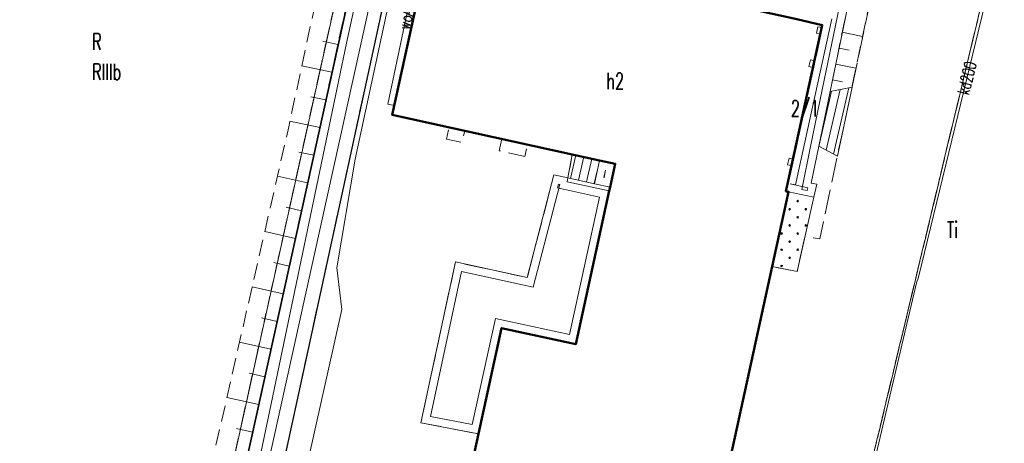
# Model space of a CAD drawing. Header units: metres. Extents: x 6434458 to 6462360, y 5631591 to 5655284.
# Tile 10 of 34: x 6443476 to 6443537, y 5639067 to 5639093. Entities that reach past the tile are written whole.
import ezdxf
from ezdxf.enums import TextEntityAlignment as Align

# ---------------------------------------------------------------- set-up
doc = ezdxf.new("R2010")
doc.units = ezdxf.units.M
doc.set_wipeout_variables(frame=1)
for name, pattern in [('L_0_02', [0]), ('L_0_03', [1, 0.5, -0.5]), ('L_0_04', [1.5, 1, -0.5]), ('L_0_06', [2, 1.5, -0.5]), ('L_0_09', [2.5, 2, -0.5])]:
    doc.linetypes.add(name, pattern=pattern)
doc.layers.get('0').update_dxf_attribs({"linetype": 'CONTINUOUS', "lineweight": 18})
for name, color, linetype, lineweight in [('EGB_BlokBudynku', 7, 'CONTINUOUS', 18), ('EGB_Budynek', 7, 'CONTINUOUS', 50), ('EGB_DzialkaEwidencyjna', 7, 'L_0_02', 18), ('EGB_KonturKlasyfikacyjny', 96, 'L_0_06', 18), ('EGB_KonturUzytkuGruntowego', 96, 'L_0_03', 18), ('EGB_ObiektTrwaleZwiazanyZBudynkiem', 7, 'CONTINUOUS', 18), ('GES_PrzewodElektroenergetyczny', 1, 'CONTINUOUS', 18), ('GES_PrzewodGazowy', 52, 'CONTINUOUS', 18), ('GES_PrzewodKanalizacyjny', 36, 'CONTINUOUS', 18), ('GES_PrzewodWodociagowy', 5, 'CONTINUOUS', 18), ('KR_ObiektKarto', 7, 'CONTINUOUS', 18), ('OT_Komunikacja', 7, 'CONTINUOUS', 18), ('OT_Ogrodzenia', 7, 'CONTINUOUS', 18), ('OT_Skarpa', 7, 'CONTINUOUS', 18)]:
    doc.layers.add(name, color=color, linetype=linetype, lineweight=lineweight)
doc.styles.get("Standard").update_dxf_attribs({"font": 'simplex.shx'})
doc.linetypes.add('L_0_15_SHX', pattern='A,0,-0.375,-0.75,-0.75,-0.75,-0.75,-0.75,[1,Brzezimierz.shx,S=0.05,R=0,X=0,Y=0],-0.75,-0.75,-0.75,-0.75,-0.375', length=7.5)

# ---------------------------------------------------------------- blocks, each defined once
blk = doc.blocks.new('OTBJ')
at = {"linetype": 'Continuous', "lineweight": 13}
blk.add_hatch(color=0, dxfattribs=at).paths.add_polyline_path([(0, -0.1, 1), (0, 0.1, 1)])
at = {"color": 0, "linetype": 'Continuous', "lineweight": 13}
blk.add_circle((0, 0), 0.1, dxfattribs=at)

msp = doc.modelspace()

# ---------------------------------------------------------------- linework, layer by layer
at = {"layer": 'EGB_BlokBudynku', "linetype": 'L_0_09', "lineweight": 50, "flags": 128}
msp.add_lwpolyline([(6443523.03, 5639082.36), (6443522.04, 5639082.58), (6443524.28, 5639092.85), (6443525.27, 5639092.63)], close=True, dxfattribs=at)
at = {"layer": 'EGB_ObiektTrwaleZwiazanyZBudynkiem', "linetype": 'CONTINUOUS', "lineweight": 18}
msp.add_line((6443527.49, 5639096.9), (6443525.75, 5639088.52), dxfattribs=at)
at = {"layer": 'KR_ObiektKarto', "linetype": 'Continuous', "lineweight": 18, "flags": 128}
for points in [[(6443526.51, 5639092.178), (6443527.766, 5639091.917)], [(6443495.344, 5639091.423), (6443494.417, 5639091.625)], [(6443526.306, 5639091.199), (6443526.933, 5639091.069)], [(6443494.973, 5639089.713), (6443493.122, 5639090.116)], [(6443526.103, 5639090.22), (6443527.354, 5639089.96)], [(6443525.9, 5639089.241), (6443526.524, 5639089.111)], [(6443526.908, 5639088.758), (6443525.974, 5639084.662)], [(6443494.601, 5639088.003), (6443493.678, 5639088.204)], [(6443494.229, 5639086.293), (6443492.386, 5639086.694)], [(6443493.854, 5639084.584), (6443492.928, 5639084.788)], [(6443493.476, 5639082.875), (6443491.612, 5639083.287)], [(6443493.099, 5639081.166), (6443492.16, 5639081.374)], [(6443492.722, 5639079.457), (6443490.832, 5639079.875)], [(6443492.345, 5639077.749), (6443491.393, 5639077.959)], [(6443491.967, 5639076.04), (6443490.052, 5639076.463)], [(6443491.59, 5639074.331), (6443490.626, 5639074.544)], [(6443491.213, 5639072.622), (6443489.271, 5639073.051)], [(6443490.835, 5639070.913), (6443489.858, 5639071.129)], [(6443490.458, 5639069.204), (6443488.491, 5639069.639)], [(6443490.081, 5639067.496), (6443489.091, 5639067.714)]]:
    msp.add_lwpolyline(points, dxfattribs=at)
at = {"layer": 'OT_Ogrodzenia', "linetype": 'CONTINUOUS', "lineweight": 35}
msp.add_line((6443480.46, 5639023.92), (6443494.12, 5639085.79), dxfattribs=at)
at = {"layer": 'OT_Ogrodzenia', "linetype": 'L_0_15_SHX', "lineweight": 35}
msp.add_line((6443480.46, 5639023.92), (6443494.12, 5639085.79), dxfattribs=at)
at = {"layer": 'OT_Skarpa', "color": 7, "linetype": 'L_0_04', "lineweight": 18, "flags": 128}
msp.add_lwpolyline([(6443527.66, 5639097.68), (6443528.92, 5639097.4), (6443527.11, 5639088.8), (6443525.75, 5639088.52), (6443527.49, 5639096.9), (6443525.91, 5639097.24), (6443527.21, 5639103.16), (6443528.62, 5639102.38)], close=True, dxfattribs=at)

# ---------------------------------------------------------------- texts
at = {"layer": 'EGB_KonturKlasyfikacyjny', "color": 82, "lineweight": 20, "width": 0.66}
msp.add_text('RIIIb', height=1, dxfattribs=at).set_placement((6443480.16, 5639090.24), align=Align.TOP_LEFT)
at = {"layer": 'EGB_KonturUzytkuGruntowego', "color": 96, "lineweight": 20, "width": 0.66}
for s, p in [('R', (6443480.16, 5639090.807)), ('Ti', (6443532.97, 5639079.187))]:
    msp.add_text(s, height=1, dxfattribs=at).set_placement(p, align=Align.BOTTOM_LEFT)
at = {"layer": 'GES_PrzewodKanalizacyjny', "color": 36, "lineweight": 15, "width": 0.66}
msp.add_text('kd200', height=0.75, rotation=76.3, dxfattribs=at).set_placement((6443533.969, 5639088.364), align=Align.MIDDLE_LEFT)

# ---------------------------------------------------------------- next in the draw order: wipeouts: each hides what was drawn before it
at = {"linetype": 'Continuous', "lineweight": 50}
msp.add_wipeout([(6443505.74, 5639096.95), (6443509.62, 5639096.1), (6443523.7, 5639092.98), (6443525.27, 5639092.63), (6443523.03, 5639082.36), (6443523.19, 5639082.33), (6443522.18, 5639077.71), (6443518.3, 5639059.99), (6443516.93, 5639060.31), (6443513.89, 5639060.98), (6443512.02, 5639061.39), (6443503.14, 5639063.33), (6443504.03, 5639067.38), (6443505.46, 5639073.92), (6443510.04, 5639072.92), (6443512.11, 5639082.39), (6443512.17, 5639082.62), (6443512.48, 5639084.06), (6443511.5, 5639084.27), (6443509.83, 5639084.64), (6443498.71, 5639087.08), (6443501.09, 5639097.97), (6443502.54, 5639097.65)], dxfattribs=at).dxf.layer = 'EGB_Budynek'

# ---------------------------------------------------------------- next in the draw order: linework, layer by layer
at = {"layer": 'EGB_Budynek', "linetype": 'Continuous', "lineweight": 50, "flags": 128}
msp.add_lwpolyline([(6443505.74, 5639096.95), (6443509.62, 5639096.1), (6443523.7, 5639092.98), (6443525.27, 5639092.63), (6443523.03, 5639082.36), (6443523.19, 5639082.33), (6443522.18, 5639077.71), (6443518.3, 5639059.99), (6443516.93, 5639060.31), (6443513.89, 5639060.98), (6443512.02, 5639061.39), (6443503.14, 5639063.33), (6443504.03, 5639067.38), (6443505.46, 5639073.92), (6443510.04, 5639072.92), (6443512.11, 5639082.39), (6443512.17, 5639082.62), (6443512.48, 5639084.06), (6443511.5, 5639084.27), (6443509.83, 5639084.64), (6443498.71, 5639087.08), (6443501.09, 5639097.97), (6443502.54, 5639097.65)], close=True, dxfattribs=at)
at = {"layer": 'EGB_DzialkaEwidencyjna', "linetype": 'CONTINUOUS', "lineweight": 18}
for p, q in [((6443524.41, 5639225.69), (6443479.63, 5639024.03)), ((6443479.63, 5639024.03), (6443524.41, 5639225.69))]:
    msp.add_line(p, q, dxfattribs=at)
at = {"layer": 'EGB_KonturKlasyfikacyjny', "color": 82, "linetype": 'L_0_06', "lineweight": 18, "flags": 128}
msp.add_lwpolyline([(6443487.74, 5639119.92), (6443499.2, 5639112.16), (6443483.97, 5639043.58), (6443479.63, 5639024.03), (6443443.53, 5639068.54), (6443441.35, 5639071.23)], close=True, dxfattribs=at)
at = {"layer": 'EGB_KonturUzytkuGruntowego', "color": 96, "linetype": 'L_0_03', "lineweight": 18, "flags": 128}
for points in [[(6443499.2, 5639112.16), (6443513.41, 5639176.13), (6443524.41, 5639225.69), (6443526.25, 5639233.58), (6443529.4, 5639232.95), (6443531.47, 5639243.32), (6443539.31, 5639241.83), (6443537.23, 5639231.39), (6443558.67, 5639227.11), (6443577.73, 5639223.31), (6443607.21, 5639217.43), (6443591.51, 5639145.8), (6443558.05, 5639154.98), (6443550.42, 5639157.8), (6443521, 5639035.09), (6443483.97, 5639043.58)], [(6443483.97, 5639043.58), (6443521, 5639035.09), (6443550.42, 5639157.8), (6443558.05, 5639154.98), (6443591.51, 5639145.8), (6443590.05, 5639139.14), (6443533.37, 5638957.78), (6443497.84, 5639001.58), (6443479.63, 5639024.03)], [(6443487.74, 5639119.92), (6443499.2, 5639112.16), (6443483.97, 5639043.58), (6443479.63, 5639024.03), (6443443.53, 5639068.54), (6443441.35, 5639071.23)]]:
    msp.add_lwpolyline(points, close=True, dxfattribs=at)
at = {"layer": 'EGB_ObiektTrwaleZwiazanyZBudynkiem', "linetype": 'CONTINUOUS', "lineweight": 18}
for p, q in [((6443526.9, 5639096.516), (6443525.26, 5639088.622)), ((6443523.628, 5639082.757), (6443525.865, 5639093.01)), ((6443525.27, 5639092.63), (6443523.7, 5639092.98)), ((6443523.03, 5639082.36), (6443525.27, 5639092.63)), ((6443525.26, 5639088.622), (6443524.56, 5639085.24)), ((6443525.75, 5639088.52), (6443525.05, 5639085.14)), ((6443524.56, 5639085.24), (6443524.001, 5639082.481)), ((6443525.05, 5639085.14), (6443524.59, 5639082.87)), ((6443511.21, 5639082.83), (6443511.5, 5639084.27)), ((6443511.5, 5639084.27), (6443512.48, 5639084.06)), ((6443511.886, 5639083.676), (6443511.787, 5639083.216)), ((6443511.797, 5639083.213), (6443511.89, 5639083.675)), ((6443511.89, 5639083.675), (6443511.886, 5639083.676)), ((6443512.48, 5639084.06), (6443512.17, 5639082.62)), ((6443507.05, 5639077.03), (6443508.69, 5639083.38)), ((6443508.69, 5639083.38), (6443509.56, 5639083.19)), ((6443509.56, 5639083.19), (6443509.51, 5639082.95)), ((6443511.787, 5639083.216), (6443511.797, 5639083.213)), ((6443507.414, 5639076.439), (6443509.054, 5639082.789)), ((6443508.97, 5639082.807), (6443508.919, 5639082.566)), ((6443508.919, 5639082.566), (6443511.514, 5639082.007)), ((6443509.054, 5639082.789), (6443508.97, 5639082.807)), ((6443509.51, 5639082.95), (6443512.11, 5639082.39)), ((6443512.17, 5639082.62), (6443511.21, 5639082.83)), ((6443524.37, 5639082.585), (6443523.289, 5639082.82)), ((6443523.289, 5639082.82), (6443523.628, 5639082.757)), ((6443524.001, 5639082.481), (6443524.332, 5639082.413)), ((6443524.332, 5639082.413), (6443524.37, 5639082.585)), ((6443524.59, 5639082.87), (6443524.93, 5639082.8)), ((6443524.93, 5639082.8), (6443524.75, 5639081.99)), ((6443511.514, 5639082.007), (6443509.658, 5639073.515)), ((6443512.11, 5639082.39), (6443510.04, 5639072.92)), ((6443523.19, 5639082.33), (6443523.03, 5639082.36)), ((6443524.75, 5639081.99), (6443523.19, 5639082.33)), ((6443500.48, 5639068.07), (6443502.61, 5639078)), ((6443502.61, 5639078), (6443507.05, 5639077.03)), ((6443501.076, 5639068.464), (6443502.994, 5639077.404)), ((6443502.994, 5639077.404), (6443507.414, 5639076.439)), ((6443505.078, 5639074.515), (6443503.646, 5639067.964)), ((6443509.658, 5639073.515), (6443505.078, 5639074.515)), ((6443505.46, 5639073.92), (6443504.03, 5639067.38)), ((6443510.04, 5639072.92), (6443505.46, 5639073.92)), ((6443503.646, 5639067.964), (6443501.076, 5639068.464)), ((6443504.03, 5639067.38), (6443500.48, 5639068.07))]:
    msp.add_line(p, q, dxfattribs=at)
at = {"layer": 'EGB_ObiektTrwaleZwiazanyZBudynkiem', "linetype": 'Continuous', "lineweight": 18, "flags": 128}
for points in [[(6443524.99, 5639092.52), (6443525.24, 5639092.47), (6443525.15, 5639092.08), (6443524.91, 5639092.13)], [(6443524.45, 5639090.07), (6443524.54, 5639090.47), (6443524.79, 5639090.41), (6443524.7, 5639090.01)], [(6443525.05, 5639085.14), (6443525.75, 5639088.52), (6443527.11, 5639088.8), (6443526.21, 5639084.54)], [(6443511.21, 5639082.83), (6443509.56, 5639083.19), (6443509.83, 5639084.64), (6443511.5, 5639084.27)], [(6443523.13, 5639084), (6443523.22, 5639084.4), (6443523.46, 5639084.35), (6443523.38, 5639083.95)], [(6443523.72, 5639077.41), (6443522.18, 5639077.71), (6443523.19, 5639082.33), (6443524.75, 5639081.99)]]:
    msp.add_lwpolyline(points, close=True, dxfattribs=at)
at = {"layer": 'GES_PrzewodElektroenergetyczny', "color": 1, "linetype": 'Continuous', "lineweight": 18, "flags": 128}
for points in [[(6443548.42, 5639210.28), (6443546.98, 5639207.71), (6443536.02, 5639209.86), (6443528.95, 5639188.2), (6443519.5, 5639190.47), (6443503.46, 5639121.76), (6443502.12, 5639115.67), (6443488.04, 5639051.95), (6443484, 5639023.79)], [(6443516.32, 5639044.4), (6443516.22, 5639044.57), (6443515.65, 5639045), (6443516.31, 5639047.11), (6443515.94, 5639047.26), (6443515.88, 5639047.53), (6443496.58, 5639052), (6443491.77, 5639053.33), (6443490.77, 5639054.64), (6443493.07, 5639063.82), (6443495.59, 5639075.07), (6443495.29, 5639077.63), (6443496.42, 5639084.35), (6443500.94, 5639105.4), (6443502.57, 5639114.58), (6443506.14, 5639131.48), (6443511.63, 5639159.05)]]:
    msp.add_lwpolyline(points, dxfattribs=at)
at = {"layer": 'GES_PrzewodGazowy', "color": 52, "linetype": 'Continuous', "lineweight": 18, "flags": 128}
msp.add_lwpolyline([(6443495.04, 5639043), (6443486.1, 5639044.82), (6443491.22, 5639069.23), (6443495.88, 5639091.5), (6443501.6, 5639117.77), (6443507.34, 5639144.13), (6443508.2, 5639143.98), (6443509.36, 5639143.78), (6443509.96, 5639143.68), (6443514.54, 5639162.91), (6443518.89, 5639181.19), (6443519.37, 5639183.42)], dxfattribs=at)
at = {"layer": 'GES_PrzewodKanalizacyjny', "color": 36, "linetype": 'Continuous', "lineweight": 18, "flags": 128}
msp.add_lwpolyline([(6443519.11, 5639026.2), (6443525.11, 5639051.27), (6443531.09, 5639076.72), (6443531.22, 5639077.07), (6443537.38, 5639102.38), (6443543.28, 5639126.66), (6443549.27, 5639151.64), (6443552.28, 5639163.46)], dxfattribs=at)
at = {"layer": 'GES_PrzewodWodociagowy', "color": 5, "linetype": 'Continuous', "lineweight": 18, "flags": 128}
msp.add_lwpolyline([(6443516.96, 5639166.26), (6443516.93, 5639166.02), (6443508.54, 5639135.64), (6443498.44, 5639087.74), (6443498.84, 5639087.67)], dxfattribs=at)
at = {"layer": 'KR_ObiektKarto', "linetype": 'Continuous', "lineweight": 18, "flags": 128}
for points in [[(6443525.832, 5639088.537), (6443525.056, 5639085.137)], [(6443526.37, 5639088.648), (6443525.515, 5639084.9)], [(6443509.723, 5639083.154), (6443510.053, 5639084.59)], [(6443510.211, 5639083.048), (6443510.542, 5639084.482)], [(6443510.7, 5639082.941), (6443511.03, 5639084.374)], [(6443511.188, 5639082.835), (6443511.368, 5639083.616)]]:
    msp.add_lwpolyline(points, dxfattribs=at)
at = {"layer": 'OT_Komunikacja', "color": 7, "linetype": 'Continuous', "lineweight": 25, "flags": 128}
msp.add_lwpolyline([(6443535.6, 5639168.58), (6443524.84, 5639171.06), (6443524.17, 5639168.12), (6443528.93, 5639167.06), (6443529.32, 5639166.75), (6443529.41, 5639166.31), (6443529.14, 5639165.9), (6443528.64, 5639165.77), (6443523.94, 5639166.84), (6443523.07, 5639163.09), (6443531.26, 5639161.22), (6443530.53, 5639159.72), (6443529.82, 5639159.02), (6443528.16, 5639157.85), (6443526.34, 5639157.02), (6443524.32, 5639156.44), (6443522.31, 5639156.44), (6443520.62, 5639156.68), (6443512.29, 5639158.99), (6443490.96, 5639060.89), (6443498.26, 5639059.3), (6443496.83, 5639053.2), (6443494.09, 5639041.54)], dxfattribs=at)
at = {"layer": 'OT_Komunikacja', "color": 7, "linetype": 'L_0_06', "lineweight": 18, "flags": 128}
for points in [[(6443546.6, 5639161.5), (6443546.94, 5639163.05), (6443551.43, 5639161.99), (6443550.76, 5639159.21), (6443523.69, 5639046.32), (6443517.44, 5639047.8), (6443517.52, 5639048.23), (6443496.83, 5639053.2), (6443498.26, 5639059.3), (6443490.96, 5639060.89), (6443512.29, 5639158.99), (6443520.62, 5639156.68), (6443522.31, 5639156.44), (6443524.32, 5639156.44), (6443526.34, 5639157.02), (6443528.16, 5639157.85), (6443529.82, 5639159.02), (6443530.53, 5639159.72), (6443531.26, 5639161.22), (6443534.09, 5639163.01), (6443535.13, 5639166.3), (6443537, 5639163.24)], [(6443554.65, 5639141.45), (6443585.21, 5639134.18), (6443546.25, 5639007.94), (6443523.93, 5638994.64), (6443503.59, 5638999.04), (6443489.3, 5639020.83), (6443494.09, 5639041.54), (6443496.83, 5639053.2), (6443501.9, 5639051.982), (6443517.5, 5639048.36), (6443517.473, 5639048.241), (6443517.52, 5639048.23), (6443517.44, 5639047.8), (6443523.69, 5639046.32), (6443550.76, 5639159.21), (6443559.26, 5639157.27), (6443558.38, 5639156.65), (6443558.02, 5639155.92), (6443558.03, 5639155)], [(6443520.5, 5639151.71), (6443519, 5639151.44), (6443517.58, 5639150.87), (6443516.21, 5639149.91), (6443514.83, 5639148.41), (6443513.83, 5639146.65), (6443508.15, 5639119.71), (6443511, 5639119.09), (6443509.15, 5639110.76), (6443512.67, 5639110.04), (6443510.39, 5639099.61), (6443508.92, 5639099.93), (6443508.81, 5639099.44), (6443510.28, 5639099.12), (6443509.62, 5639096.1), (6443509.16, 5639096.2), (6443509.26, 5639096.67), (6443507.29, 5639097.1), (6443507.19, 5639096.63), (6443506.42, 5639096.8), (6443505.74, 5639096.95), (6443506.08, 5639098.47), (6443506.43, 5639100.12), (6443505.07, 5639100.42), (6443505.53, 5639102.51), (6443505.24, 5639102.57), (6443504.06, 5639102.83), (6443503.69, 5639102.91), (6443502.87, 5639099.17), (6443502.54, 5639097.65), (6443501.67, 5639097.84), (6443501.09, 5639097.97), (6443498.71, 5639087.08), (6443502.21, 5639086.31), (6443502.05, 5639085.58), (6443503.02, 5639085.37), (6443503.18, 5639086.1), (6443505.47, 5639085.6), (6443505.31, 5639084.87), (6443506.89, 5639084.52), (6443507.05, 5639085.25), (6443509.83, 5639084.64), (6443509.56, 5639083.19), (6443508.69, 5639083.38), (6443507.05, 5639077.03), (6443502.61, 5639078), (6443500.48, 5639068.07), (6443504.03, 5639067.38), (6443503.14, 5639063.33), (6443512.02, 5639061.39), (6443511.58, 5639059.42), (6443513.48, 5639058.99), (6443516.55, 5639058.37), (6443516.93, 5639060.31), (6443518.3, 5639059.99), (6443522.18, 5639077.71), (6443523.72, 5639077.41), (6443524.2, 5639079.55), (6443525.12, 5639079.43), (6443526.21, 5639084.54), (6443527.11, 5639088.8), (6443528.92, 5639097.4), (6443527.66, 5639097.68), (6443528.62, 5639102.38), (6443529.7, 5639107.63), (6443532.31, 5639120.36), (6443522.23, 5639122.66), (6443521.86, 5639121.31), (6443519.89, 5639121.74), (6443521.6, 5639128.83), (6443511.65, 5639131.28), (6443515.67, 5639148), (6443525.6, 5639145.65), (6443527.66, 5639145.16), (6443528.85, 5639149.97), (6443522.03, 5639151.66)]]:
    msp.add_lwpolyline(points, close=True, dxfattribs=at)
at = {"layer": 'OT_Ogrodzenia', "linetype": 'CONTINUOUS', "lineweight": 35}
msp.add_line((6443494.12, 5639085.79), (6443501.13, 5639117.39), dxfattribs=at)
at = {"layer": 'OT_Ogrodzenia', "linetype": 'L_0_15_SHX', "lineweight": 35}
msp.add_line((6443494.12, 5639085.79), (6443501.13, 5639117.39), dxfattribs=at)
at = {"layer": 'OT_Skarpa', "color": 7, "linetype": 'L_0_04', "lineweight": 18, "flags": 128}
msp.add_lwpolyline([(6443510.52, 5639161.73), (6443502.26, 5639123.24), (6443494.12, 5639085.79), (6443480.46, 5639023.92), (6443476.7, 5639026.13), (6443483.53, 5639047.94), (6443492.31, 5639086.34), (6443500.4, 5639123.96), (6443508.85, 5639162.09), (6443517.08, 5639199.29), (6443525.09, 5639235.34), (6443526.35, 5639234.93), (6443525.95, 5639233.47), (6443518.61, 5639199.31)], close=True, dxfattribs=at)

# ---------------------------------------------------------------- next in the draw order: block references
at = {"layer": 'KR_ObiektKarto', "linetype": 'Continuous', "xscale": 0.5, "yscale": 0.5, "zscale": 0.5}
for p in [(6443523.255, 5639081.255), (6443523.755, 5639081.755), (6443524.255, 5639081.255), (6443523.755, 5639080.755), (6443523.255, 5639080.255), (6443524.255, 5639080.255), (6443522.755, 5639079.755), (6443523.755, 5639079.755), (6443522.755, 5639078.755), (6443523.255, 5639079.255), (6443523.755, 5639078.755), (6443523.255, 5639078.255), (6443522.755, 5639077.755)]:
    msp.add_blockref('OTBJ', p, dxfattribs=at)

# ---------------------------------------------------------------- next in the draw order: texts
at = {"layer": 'EGB_BlokBudynku', "color": 7, "lineweight": 20, "width": 0.66}
msp.add_text('2/1', height=1, dxfattribs=at).set_placement((6443523.33, 5639086.677), align=Align.BOTTOM_LEFT)
at = {"layer": 'EGB_Budynek', "color": 7, "lineweight": 20, "width": 0.66}
msp.add_text('h2', height=1, dxfattribs=at).set_placement((6443512.48, 5639089.17), align=Align.MIDDLE_CENTER)
at = {"layer": 'GES_PrzewodWodociagowy', "color": 5, "lineweight": 15, "width": 0.66}
msp.add_text('woA160', height=0.75, rotation=78.1, dxfattribs=at).set_placement((6443499.42, 5639092.39), align=Align.MIDDLE_LEFT)

doc.saveas('drawing.dxf')
